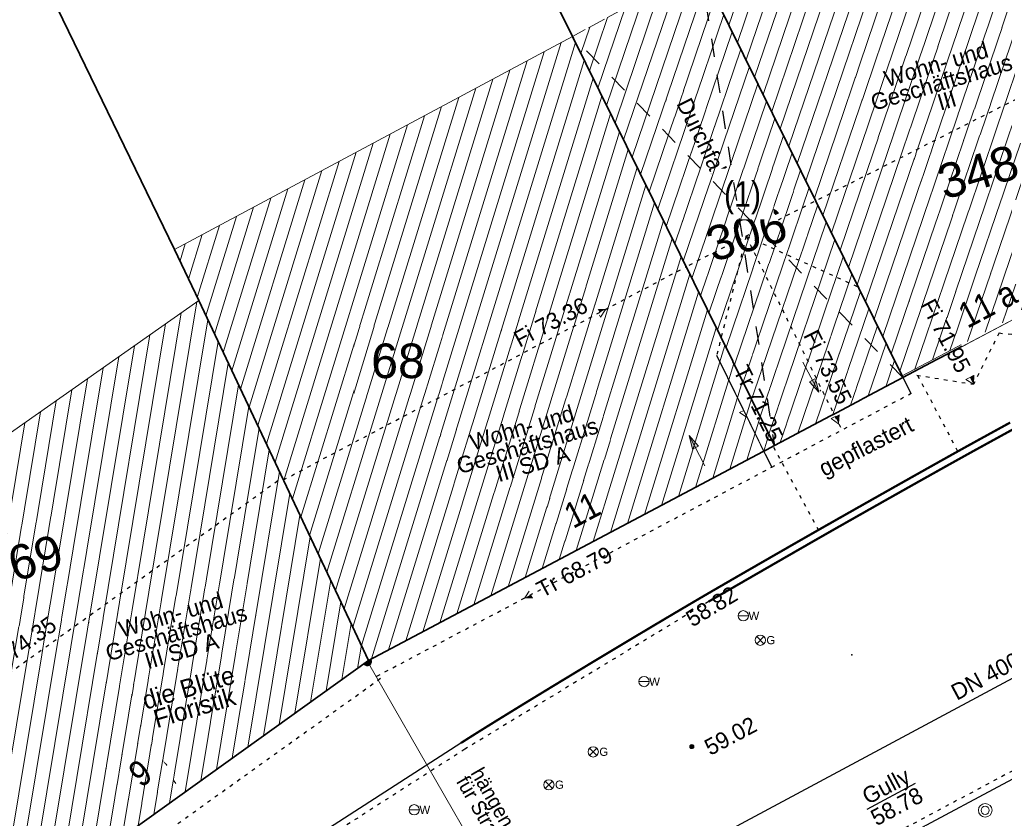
# Model space of a CAD drawing. Header units: metres. Extents: x 32365810 to 32367010, y 5620411 to 5622366.
# Tile 129 of 198: x 32366211 to 32366238, y 5622122 to 5622144. Entities that reach past the tile are written whole.
import ezdxf

# ---------------------------------------------------------------- set-up
doc = ezdxf.new("R2010")
doc.units = ezdxf.units.M
for name, pattern in [('1000.100', [0]), ('1000.104', [0.225, 0.075, -0.15]), ('1000.121', [1, 0.5, -0.5]), ('1000.195', [0]), ('1000.196', [0.225, 0.075, -0.15]), ('1000.300', [0]), ('1000.325', [0]), ('1600.1047', [0]), ('1600.2028', [0]), ('1600.2031', [0.75, 0.5, 0, 0, -0.25]), ('1600.2505', [0])]:
    doc.linetypes.add(name, pattern=pattern)
doc.layers.get('0').update_dxf_attribs({"color": 1, "linetype": 'CONTINUOUS'})
for name, color, linetype in [('Beschriftung Gebäude', 7, 'CONTINUOUS'), ('Beschriftung Kanalbestand (AMT 66)', 7, 'CONTINUOUS'), ('Beschriftung Topographie', 7, 'CONTINUOUS'), ('Ebene 32', 7, 'CONTINUOUS'), ('EFB-_ Dachhöhen Bestandsgebäude (NHN)', 7, 'CONTINUOUS'), ('Fahrbahnmarkierung', 7, 'CONTINUOUS'), ('Flurstücke_Grenzpunkte', 11, 'CONTINUOUS'), ('Gasleitung', 7, 'CONTINUOUS'), ('Gebäude', 31, 'CONTINUOUS'), ('Höhen_ gemessen (NHN)', 7, 'CONTINUOUS'), ('Höhentexte_ gemessen (NHN)', 7, 'CONTINUOUS'), ('Lagebezeichnungen', 12, 'CONTINUOUS'), ('Leitungen Kanalbestand (AMT 66)', 7, 'CONTINUOUS'), ('Stromversorgung', 7, 'CONTINUOUS'), ('Symbole Topographie', 7, 'CONTINUOUS'), ('Topgraphie_ weitere örtliche Aufnahme', 7, 'CONTINUOUS'), ('Topographie_ örtl. Aufnahme', 7, 'CONTINUOUS'), ('Wasserleitung', 7, 'CONTINUOUS'), ('weitere Entwässerungsleitungen', 7, 'CONTINUOUS')]:
    doc.layers.add(name, color=color, linetype=linetype)
doc.styles.add('Arial', font='Arial.ttf')
doc.styles.add('Beschriftung schwarz_ Stift 0.25', font='Century Gothic.ttf')
doc.styles.add('Beschriftung Topographie_ blau', font='Century Gothic.ttf')
doc.styles.add('Beschriftung Topographie_ schwarz', font='Century Gothic.ttf')
doc.styles.add('Dachhöhe NHN_ Bestand_ gemessen_ schwarz', font='Century Gothic.ttf')
doc.styles.add('Flurstücksnummer - K 10 700', font='Arial.ttf')
doc.styles.add('Hausnummern NRW', font='Arial.ttf', dxfattribs={"width": 0.85})
doc.styles.add('Höhe NHN_ gemessen_ blau', font='Century Gothic.ttf')
doc.styles.add('Kanal Mischwasser_ Beschriftung allgemein_ dünn_ lila', font='Century Gothic.ttf')
doc.styles.add('Kanal_ Höhe_ NHN (Deckel_Sohle)_ lila', font='Century Gothic.ttf')
doc.styles.add('Stromversorgung_ Beschriftung allgemein_ dünn_ schwarz', font='Century Gothic.ttf')

# ---------------------------------------------------------------- blocks, each defined once
blk = doc.blocks.new('S1000.360')
at = {"lineweight": -2}
blk.add_hatch(color=0, dxfattribs=at).paths.add_polyline_path([(0, 0.25), (0.05, 0.05), (-0.05, 0.05)], flags=0)
at = {"color": 0, "lineweight": -2}
for p, q in [((-0.05, 0.05), (0, 0.25)), ((0, 0.25), (0.05, 0.05)), ((0, 0.25), (0, -0.25)), ((0.05, 0.05), (-0.05, 0.05))]:
    blk.add_line(p, q, dxfattribs=at)
blk = doc.blocks.new('S1000.549', base_point=(-0.2, 0))
at = {"color": 0, "lineweight": -2}
blk.add_line((-0.45, 0), (0.05, 0), dxfattribs=at)
blk.add_circle((-0.2, 0), 0.25, dxfattribs=at)
at = {"color": 0, "lineweight": -2, "insert": (0.05246, -0.199999), "char_height": 0.4, "attachment_point": 7, "line_spacing_factor": 0.69, "style": 'Arial'}
blk.add_mtext('W', dxfattribs=at)
blk = doc.blocks.new('S1000.550', base_point=(-0.2, 0))
at = {"color": 0, "lineweight": -2}
for p, q in [((-0.376777, 0.176777), (-0.023224, -0.176777)), ((-0.376777, -0.176777), (-0.023224, 0.176777))]:
    blk.add_line(p, q, dxfattribs=at)
blk.add_circle((-0.2, 0), 0.25, dxfattribs=at)
at = {"color": 0, "lineweight": -2, "insert": (0.09684, -0.2), "char_height": 0.4, "attachment_point": 7, "line_spacing_factor": 0.69, "style": 'Arial'}
blk.add_mtext('G', dxfattribs=at)
blk = doc.blocks.new('S1000.474')
at = {"lineweight": -2}
blk.add_hatch(color=0, dxfattribs=at).paths.add_polyline_path([(-0.125, 0), (-0.120741, 0.032352), (-0.108253, 0.0625), (-0.088388, 0.088388), (-0.0625, 0.108253), (-0.032352, 0.120741), (0, 0.125), (0.032352, 0.120741), (0.0625, 0.108253), (0.088388, 0.088388), (0.108253, 0.0625), (0.120741, 0.032352), (0.125, 0), (0, 0)], flags=0)
at = {"color": 0, "lineweight": -2}
for p, q in [((-0.125, 0), (0, 0)), ((0, 0), (0.125, 0))]:
    blk.add_line(p, q, dxfattribs=at)
blk.add_arc((0, 0), 0.125, 0, 180, dxfattribs=at)
for p in [(-0.125, 0), (0, 0), (0.125, 0)]:
    blk.add_point(p, dxfattribs=at)
blk = doc.blocks.new('S1000.332')
at = {"lineweight": -2}
h = blk.add_hatch(color=0, dxfattribs=at)
h.paths.add_polyline_path([(-0.175, -0.05), (-0.075, -0.05), (-0.125, -0.25)], flags=0)
h.paths.add_polyline_path([(0.125, 0.25), (0.175, 0.05), (0.075, 0.05)], flags=0)
at = {"color": 0, "lineweight": -2}
for p, q in [((-0.125, -0.25), (-0.125, 0.25)), ((0.125, 0.25), (0.075, 0.05)), ((0.125, -0.25), (0.125, 0.25)), ((0.175, 0.05), (0.125, 0.25)), ((0.075, 0.05), (0.175, 0.05)), ((-0.175, -0.05), (-0.075, -0.05)), ((-0.125, -0.25), (-0.175, -0.05)), ((-0.075, -0.05), (-0.125, -0.25))]:
    blk.add_line(p, q, dxfattribs=at)
blk = doc.blocks.new('S1000.451')
at = {"color": 0, "lineweight": -2}
for radius in [0.5, 0.3]:
    blk.add_circle((0, 0), radius, dxfattribs=at)
blk = doc.blocks.new('S1000.15')
at = {"color": 0, "lineweight": -2}
for p, q in [((-0.5, 0.05), (-0.485, 0.1)), ((0.495, 0.05), (-0.5, 0.05)), ((-0.5, -0.05), (-0.5, 0)), ((-0.5, 0), (0.5, 0)), ((-0.485, 0.1), (0.49, 0.1)), ((-0.475, 0.15), (-0.455, 0.2)), ((0.475, 0.15), (-0.475, 0.15)), ((-0.455, 0.2), (0.455, 0.2)), ((-0.43, 0.25), (-0.4, 0.3)), ((0.43, 0.25), (-0.43, 0.25)), ((-0.4, 0.3), (0.395, 0.3)), ((-0.355, 0.35), (-0.295, 0.4)), ((0.36, 0.35), (-0.355, 0.35)), ((-0.295, 0.4), (0.3, 0.4)), ((0.22, 0.45), (-0.215, 0.45)), ((0.3, 0.4), (0.22, 0.45)), ((0.395, 0.3), (0.36, 0.35)), ((0.455, 0.2), (0.43, 0.25)), ((0.49, 0.1), (0.475, 0.15)), ((0.5, 0), (0.495, 0.05)), ((0.495, -0.05), (-0.5, -0.05)), ((-0.475, -0.15), (-0.49, -0.1)), ((-0.49, -0.1), (0.485, -0.1)), ((0.475, -0.15), (-0.475, -0.15)), ((-0.43, -0.25), (-0.455, -0.2)), ((-0.455, -0.2), (0.46, -0.2)), ((0.425, -0.25), (-0.43, -0.25)), ((-0.355, -0.35), (-0.4, -0.3)), ((-0.4, -0.3), (0.395, -0.3)), ((0.345, -0.35), (-0.355, -0.35)), ((-0.205, -0.45), (-0.29, -0.4)), ((-0.29, -0.4), (0.285, -0.4)), ((0.2, -0.45), (-0.205, -0.45)), ((0.285, -0.4), (0.345, -0.35)), ((0.395, -0.3), (0.425, -0.25)), ((0.46, -0.2), (0.475, -0.15)), ((0.485, -0.1), (0.495, -0.05))]:
    blk.add_line(p, q, dxfattribs=at)
blk.add_circle((0, 0), 0.5, dxfattribs=at)
blk = doc.blocks.new('S1000.114', base_point=(0, 0.366025))
at = {"lineweight": -2}
blk.add_hatch(color=0, dxfattribs=at).paths.add_polyline_path([(-0.5, -0.5), (0, 0.366026), (0, -0.5)], flags=0)
at = {"color": 0, "lineweight": -2}
for p, q in [((0, 0.366026), (-0.5, -0.5)), ((0.5, -0.5), (0, 0.366026)), ((-0.5, -0.5), (0, -0.5)), ((0, -0.5), (0.5, -0.5))]:
    blk.add_line(p, q, dxfattribs=at)
blk = doc.blocks.new('O753')
at = {"layer": 'Flurstücke_Grenzpunkte', "color": 7, "linetype": '1600.2028', "lineweight": 35}
for p, q in [((32366244.971, 5622169.022), (32366236.406, 5622165.127)), ((32366248.022, 5622161.498), (32366244.971, 5622169.022)), ((32366236.406, 5622165.127), (32366231.111, 5622162.719)), ((32366231.111, 5622162.719), (32366234.742, 5622155.639)), ((32366248.067, 5622161.387), (32366248.022, 5622161.498)), ((32366249.281, 5622158.395), (32366248.067, 5622161.387)), ((32366249.927, 5622156.8), (32366249.281, 5622158.395)), ((32366250.81, 5622154.894), (32366249.927, 5622156.8)), ((32366234.742, 5622155.639), (32366235.261, 5622154.627)), ((32366253.409, 5622149.283), (32366250.81, 5622154.894)), ((32366235.261, 5622154.627), (32366238.458, 5622148.392)), ((32366255.428, 5622144.925), (32366253.409, 5622149.283)), ((32366238.458, 5622148.392), (32366243.464, 5622138.63)), ((32366243.482, 5622138.595), (32366255.428, 5622144.925)), ((32366243.464, 5622138.63), (32366243.482, 5622138.595))]:
    blk.add_line(p, q, dxfattribs=at)
at = {"layer": 'Flurstücke_Grenzpunkte', "color": 7, "lineweight": 18, "insert": (32366249.564416, 5622145.586957), "char_height": 0.95, "attachment_point": 8, "line_spacing_factor": 0.69, "style": 'Flurstücksnummer - K 10 700', "bg_fill": 2}
blk.add_mtext('346', dxfattribs=at)
blk = doc.blocks.new('O885')
at = {"layer": 'Flurstücke_Grenzpunkte', "color": 7, "linetype": '1600.2028', "lineweight": 35}
for p, q in [((32366220.999, 5622163.616), (32366217.524, 5622162.013)), ((32366224.987, 5622155.536), (32366220.999, 5622163.616)), ((32366217.524, 5622162.013), (32366217.37, 5622161.941)), ((32366217.37, 5622161.941), (32366226.367, 5622143.711)), ((32366226.928, 5622151.604), (32366224.987, 5622155.536)), ((32366229.878, 5622145.624), (32366226.928, 5622151.604)), ((32366235.426, 5622134.383), (32366229.878, 5622145.624)), ((32366226.367, 5622143.711), (32366231.916, 5622132.467)), ((32366231.916, 5622132.467), (32366235.447, 5622134.338)), ((32366235.447, 5622134.338), (32366235.426, 5622134.383))]:
    blk.add_line(p, q, dxfattribs=at)
at = {"layer": 'Flurstücke_Grenzpunkte', "color": 7, "lineweight": 18, "insert": (32366231.287918, 5622137.810449), "char_height": 0.95, "attachment_point": 8, "rotation": 16.5124674, "line_spacing_factor": 0.69, "style": 'Flurstücksnummer - K 10 700', "bg_fill": 2}
blk.add_mtext('306', dxfattribs=at)
blk = doc.blocks.new('O1123')
at = {"layer": 'Flurstücke_Grenzpunkte', "color": 7, "linetype": '1600.2028', "lineweight": 35}
for p, q in [((32366217.37, 5622161.941), (32366226.367, 5622143.711)), ((32366211.116, 5622146.756), (32366215.434, 5622137.859)), ((32366226.367, 5622143.711), (32366231.916, 5622132.467)), ((32366215.434, 5622137.859), (32366216.095, 5622136.457)), ((32366216.095, 5622136.457), (32366220.764, 5622126.562)), ((32366220.764, 5622126.562), (32366231.916, 5622132.467))]:
    blk.add_line(p, q, dxfattribs=at)
at = {"layer": 'Flurstücke_Grenzpunkte', "color": 7, "lineweight": 18, "insert": (32366221.572498, 5622134.309298), "char_height": 0.95, "attachment_point": 8, "line_spacing_factor": 0.69, "style": 'Flurstücksnummer - K 10 700', "bg_fill": 2}
blk.add_mtext('68', dxfattribs=at)
blk = doc.blocks.new('O1267')
at = {"layer": 'Flurstücke_Grenzpunkte', "color": 7, "linetype": '1600.2028', "lineweight": 35}
for p, q in [((32366211.116, 5622146.756), (32366215.434, 5622137.859)), ((32366215.434, 5622137.859), (32366216.095, 5622136.457)), ((32366216.095, 5622136.457), (32366220.764, 5622126.562)), ((32366209.897, 5622118.777), (32366220.764, 5622126.562))]:
    blk.add_line(p, q, dxfattribs=at)
at = {"layer": 'Flurstücke_Grenzpunkte', "color": 7, "lineweight": 18, "insert": (32366211.743581, 5622128.918731), "char_height": 0.95, "attachment_point": 8, "rotation": 16.5124674, "line_spacing_factor": 0.69, "style": 'Flurstücksnummer - K 10 700', "bg_fill": 2}
blk.add_mtext('69', dxfattribs=at)
blk = doc.blocks.new('O1520')
at = {"layer": 'Flurstücke_Grenzpunkte', "color": 7, "linetype": '1600.2028', "lineweight": 35}
for p, q in [((32366234.742, 5622155.639), (32366226.928, 5622151.604)), ((32366234.742, 5622155.639), (32366235.261, 5622154.627)), ((32366235.261, 5622154.627), (32366238.458, 5622148.392)), ((32366229.878, 5622145.624), (32366226.928, 5622151.604)), ((32366238.458, 5622148.392), (32366243.464, 5622138.63)), ((32366235.426, 5622134.383), (32366229.878, 5622145.624)), ((32366235.447, 5622134.338), (32366243.482, 5622138.595)), ((32366243.464, 5622138.63), (32366243.482, 5622138.595)), ((32366235.447, 5622134.338), (32366235.426, 5622134.383))]:
    blk.add_line(p, q, dxfattribs=at)
at = {"layer": 'Flurstücke_Grenzpunkte', "color": 7, "lineweight": 18, "insert": (32366237.65233, 5622139.524164), "char_height": 0.95, "attachment_point": 8, "rotation": 16.5124674, "line_spacing_factor": 0.69, "style": 'Flurstücksnummer - K 10 700', "bg_fill": 2}
blk.add_mtext('348', dxfattribs=at)
blk = doc.blocks.new('O1587')
at = {"layer": 'Flurstücke_Grenzpunkte', "color": 7, "linetype": '1600.2028', "lineweight": 35}
for p, q in [((32366235.447, 5622134.338), (32366243.482, 5622138.595)), ((32366231.916, 5622132.467), (32366235.447, 5622134.338)), ((32366220.764, 5622126.562), (32366231.916, 5622132.467)), ((32366209.897, 5622118.777), (32366220.764, 5622126.562))]:
    blk.add_line(p, q, dxfattribs=at)
blk = doc.blocks.new('O2074')
at = {"layer": 'Gebäude', "color": 7, "linetype": '1600.2505', "lineweight": 18}
for p, q in [((32366216.095, 5622136.457), (32366208.638, 5622131.215)), ((32366220.764, 5622126.562), (32366216.095, 5622136.457)), ((32366209.897, 5622118.777), (32366220.764, 5622126.562))]:
    blk.add_line(p, q, dxfattribs=at)
at = {"layer": 'Lagebezeichnungen', "color": 7, "lineweight": 18, "insert": (32366214.696, 5622123.177), "char_height": 0.7, "attachment_point": 8, "rotation": 35.5510388, "line_spacing_factor": 0.69, "style": 'Hausnummern NRW', "bg_fill": 2}
blk.add_mtext('9', dxfattribs=at)
blk = doc.blocks.new('O2487')
at = {"layer": 'Gebäude', "color": 7, "linetype": '1600.2031', "lineweight": 18}
for p, q in [((32366229.878, 5622145.624), (32366226.367, 5622143.711)), ((32366235.426, 5622134.383), (32366229.878, 5622145.624)), ((32366226.367, 5622143.711), (32366231.916, 5622132.467)), ((32366231.916, 5622132.467), (32366235.447, 5622134.338)), ((32366235.447, 5622134.338), (32366235.426, 5622134.383))]:
    blk.add_line(p, q, dxfattribs=at)
at = {"layer": 'Ebene 32', "color": 7, "lineweight": 18, "insert": (32366231.04, 5622138.823), "char_height": 0.7, "attachment_point": 8, "line_spacing_factor": 0.69, "style": 'Hausnummern NRW', "bg_fill": 2}
blk.add_mtext('(1)', dxfattribs=at)
blk = doc.blocks.new('O2632')
at = {"layer": 'Gebäude', "color": 7, "linetype": '1600.2505', "lineweight": 18}
for p, q in [((32366234.742, 5622155.639), (32366226.928, 5622151.604)), ((32366235.261, 5622154.627), (32366234.742, 5622155.639)), ((32366238.458, 5622148.392), (32366235.261, 5622154.627)), ((32366226.928, 5622151.604), (32366229.878, 5622145.624)), ((32366238.458, 5622148.392), (32366243.464, 5622138.63)), ((32366229.878, 5622145.624), (32366235.426, 5622134.383)), ((32366235.426, 5622134.383), (32366243.464, 5622138.63))]:
    blk.add_line(p, q, dxfattribs=at)
at = {"layer": 'Lagebezeichnungen', "color": 7, "lineweight": 18, "insert": (32366237.939661, 5622136.045048), "char_height": 0.7, "attachment_point": 8, "rotation": 27.8466128, "line_spacing_factor": 0.69, "style": 'Hausnummern NRW', "bg_fill": 2}
blk.add_mtext('11 a', dxfattribs=at)
blk = doc.blocks.new('O3201')
at = {"layer": 'Gebäude', "color": 7, "linetype": '1600.2505', "lineweight": 18}
for p, q in [((32366226.367, 5622143.711), (32366215.434, 5622137.859)), ((32366231.916, 5622132.467), (32366226.367, 5622143.711)), ((32366215.434, 5622137.859), (32366216.095, 5622136.457)), ((32366220.764, 5622126.562), (32366216.095, 5622136.457)), ((32366220.764, 5622126.562), (32366231.916, 5622132.467))]:
    blk.add_line(p, q, dxfattribs=at)
at = {"layer": 'Lagebezeichnungen', "color": 7, "lineweight": 18, "insert": (32366226.795, 5622130.39), "char_height": 0.7, "attachment_point": 8, "rotation": 27.8734, "line_spacing_factor": 0.69, "style": 'Hausnummern NRW', "bg_fill": 2}
blk.add_mtext('11', dxfattribs=at)
blk = doc.blocks.new('*X1051')
at = {"color": 253, "linetype": '1600.1047', "lineweight": 18, "true_color": 0xb2b2b2}
for p, q in [((32366213.564346, 5622121.404246), (32366216.045884, 5622136.422473)), ((32366213.133228, 5622121.095399), (32366215.615848, 5622136.120174)), ((32366212.702111, 5622120.786551), (32366215.185813, 5622135.817875)), ((32366213.995463, 5622121.713094), (32366216.344354, 5622135.928544)), ((32366212.270994, 5622120.477703), (32366214.755778, 5622135.515576)), ((32366214.42658, 5622122.021942), (32366216.62586, 5622135.331949)), ((32366211.839877, 5622120.168856), (32366214.325743, 5622135.213277)), ((32366211.408759, 5622119.860008), (32366213.895708, 5622134.910977)), ((32366214.857697, 5622122.330789), (32366216.907367, 5622134.735353)), ((32366210.977642, 5622119.55116), (32366213.465673, 5622134.608678)), ((32366210.546525, 5622119.242313), (32366213.035637, 5622134.306379)), ((32366210.115408, 5622118.933465), (32366212.605602, 5622134.00408)), ((32366215.288815, 5622122.639637), (32366217.188873, 5622134.138758)), ((32366209.746059, 5622118.998439), (32366212.175567, 5622133.701781)), ((32366209.440133, 5622119.447249), (32366211.745532, 5622133.399482)), ((32366215.719932, 5622122.948485), (32366217.470379, 5622133.542162)), ((32366209.134208, 5622119.89606), (32366211.315497, 5622133.097183)), ((32366216.151049, 5622123.257332), (32366217.751885, 5622132.945567)), ((32366216.582166, 5622123.56618), (32366218.033392, 5622132.348971)), ((32366217.013284, 5622123.875028), (32366218.314898, 5622131.752376)), ((32366217.444401, 5622124.183875), (32366218.596404, 5622131.15578)), ((32366217.875518, 5622124.492723), (32366218.87791, 5622130.559185)), ((32366218.306635, 5622124.801571), (32366219.159417, 5622129.962589)), ((32366218.737753, 5622125.110419), (32366219.440923, 5622129.365994)), ((32366219.16887, 5622125.419266), (32366219.722429, 5622128.769398)), ((32366219.599987, 5622125.728114), (32366220.003935, 5622128.172803)), ((32366220.031104, 5622126.036962), (32366220.285442, 5622127.576207)), ((32366220.462222, 5622126.345809), (32366220.566948, 5622126.979612))]:
    blk.add_line(p, q, dxfattribs=at)
blk = doc.blocks.new('*X1181')
at = {"color": 253, "linetype": '1600.1047', "lineweight": 18, "true_color": 0xb2b2b2}
for p, q in [((32366228.004951, 5622140.392001), (32366229.756886, 5622145.55801)), ((32366227.770253, 5622140.867572), (32366229.271158, 5622145.293357)), ((32366227.535555, 5622141.343144), (32366228.785429, 5622145.028703)), ((32366228.239649, 5622139.91643), (32366230.054183, 5622145.267028)), ((32366227.300857, 5622141.818715), (32366228.299701, 5622144.76405)), ((32366228.474347, 5622139.440859), (32366230.28889, 5622144.791482)), ((32366227.066159, 5622142.294286), (32366227.813972, 5622144.499396)), ((32366226.831461, 5622142.769857), (32366227.328244, 5622144.234743)), ((32366228.709045, 5622138.965288), (32366230.523596, 5622144.315935)), ((32366226.596763, 5622143.245428), (32366226.842516, 5622143.970089)), ((32366228.943743, 5622138.489717), (32366230.758302, 5622143.840388)), ((32366229.178441, 5622138.014146), (32366230.993008, 5622143.364842)), ((32366229.413139, 5622137.538575), (32366231.227715, 5622142.889295)), ((32366229.647837, 5622137.063003), (32366231.462421, 5622142.413748)), ((32366229.882535, 5622136.587432), (32366231.697127, 5622141.938201)), ((32366230.117233, 5622136.111861), (32366231.931834, 5622141.462655)), ((32366230.351931, 5622135.63629), (32366232.16654, 5622140.987108)), ((32366230.586629, 5622135.160719), (32366232.401246, 5622140.511561)), ((32366230.821327, 5622134.685148), (32366232.635952, 5622140.036015)), ((32366231.056025, 5622134.209577), (32366232.870659, 5622139.560468)), ((32366231.290723, 5622133.734006), (32366233.105365, 5622139.084921)), ((32366231.525421, 5622133.258435), (32366233.340071, 5622138.609375)), ((32366231.760119, 5622132.782863), (32366233.574777, 5622138.133828)), ((32366232.078108, 5622132.552898), (32366233.809484, 5622137.658281)), ((32366232.560829, 5622132.808681), (32366234.04419, 5622137.182734)), ((32366233.043549, 5622133.064464), (32366234.278896, 5622136.707188)), ((32366233.526269, 5622133.320246), (32366234.513602, 5622136.231641)), ((32366234.008989, 5622133.576029), (32366234.748309, 5622135.756094)), ((32366234.491709, 5622133.831812), (32366234.983015, 5622135.280548)), ((32366234.974429, 5622134.087595), (32366235.217721, 5622134.805001))]:
    blk.add_line(p, q, dxfattribs=at)
blk = doc.blocks.new('*X1223')
at = {"color": 253, "linetype": '1600.1047', "lineweight": 18, "true_color": 0xb2b2b2}
for p, q in [((32366230.667671, 5622144.02402), (32366234.577354, 5622155.55398)), ((32366230.432956, 5622144.499583), (32366234.097329, 5622155.306104)), ((32366230.902385, 5622143.548457), (32366234.898608, 5622155.33363)), ((32366230.198242, 5622144.975146), (32366233.617305, 5622155.058229)), ((32366229.963528, 5622145.450709), (32366233.13728, 5622154.810354)), ((32366231.137099, 5622143.072894), (32366235.136974, 5622154.868838)), ((32366229.728843, 5622145.926359), (32366232.657256, 5622154.562478)), ((32366229.494175, 5622146.402059), (32366232.177232, 5622154.314603)), ((32366231.371814, 5622142.597331), (32366235.375333, 5622154.404021)), ((32366229.259507, 5622146.877759), (32366231.697207, 5622154.066727)), ((32366231.606528, 5622142.121768), (32366235.613682, 5622153.939177)), ((32366229.024839, 5622147.353458), (32366231.217183, 5622153.818852)), ((32366228.790171, 5622147.829158), (32366230.737159, 5622153.570977)), ((32366231.841242, 5622141.646205), (32366235.852031, 5622153.474333)), ((32366228.555503, 5622148.304858), (32366230.257134, 5622153.323101)), ((32366228.320835, 5622148.780558), (32366229.77711, 5622153.075226)), ((32366232.075957, 5622141.170642), (32366236.09038, 5622153.009489)), ((32366227.851499, 5622149.731958), (32366228.817061, 5622152.579475)), ((32366228.086167, 5622149.256258), (32366229.297085, 5622152.82735)), ((32366227.616831, 5622150.207657), (32366228.337037, 5622152.3316)), ((32366232.310671, 5622140.695079), (32366236.328729, 5622152.544645)), ((32366227.382163, 5622150.683357), (32366227.857012, 5622152.083724)), ((32366232.545385, 5622140.219516), (32366236.567078, 5622152.079801)), ((32366227.147495, 5622151.159057), (32366227.376988, 5622151.835849)), ((32366232.7801, 5622139.743952), (32366236.805427, 5622151.614957)), ((32366233.014814, 5622139.268389), (32366237.043776, 5622151.150113)), ((32366233.249528, 5622138.792826), (32366237.282125, 5622150.685269)), ((32366233.484243, 5622138.317263), (32366237.520474, 5622150.220425)), ((32366233.718957, 5622137.8417), (32366237.758823, 5622149.755581)), ((32366233.953671, 5622137.366137), (32366237.997172, 5622149.290737)), ((32366234.188386, 5622136.890574), (32366238.235521, 5622148.825893)), ((32366234.4231, 5622136.415011), (32366238.473871, 5622148.361051)), ((32366234.657814, 5622135.939448), (32366238.71223, 5622147.896236)), ((32366234.892529, 5622135.463885), (32366238.950589, 5622147.431422)), ((32366235.127243, 5622134.988322), (32366239.188948, 5622146.966607)), ((32366235.361957, 5622134.512759), (32366239.427307, 5622146.501793)), ((32366235.776776, 5622134.568338), (32366239.665666, 5622146.036978)), ((32366236.259177, 5622134.823222), (32366239.904025, 5622145.572164)), ((32366236.741578, 5622135.078106), (32366240.142384, 5622145.10735)), ((32366237.223979, 5622135.33299), (32366240.380743, 5622144.642535)), ((32366237.70638, 5622135.587873), (32366240.619102, 5622144.177721)), ((32366238.18878, 5622135.842757), (32366240.857462, 5622143.712906)), ((32366238.671181, 5622136.097641), (32366241.095821, 5622143.248092)), ((32366239.153582, 5622136.352525), (32366241.33418, 5622142.783277)), ((32366239.635983, 5622136.607409), (32366241.572539, 5622142.318463)), ((32366240.118384, 5622136.862293), (32366241.810898, 5622141.853648)), ((32366240.600785, 5622137.117177), (32366242.049257, 5622141.388834)), ((32366241.083186, 5622137.37206), (32366242.287616, 5622140.924019)), ((32366241.565586, 5622137.626944), (32366242.525975, 5622140.459205)), ((32366242.047987, 5622137.881828), (32366242.764334, 5622139.99439)), ((32366242.530388, 5622138.136712), (32366243.002693, 5622139.529576)), ((32366243.012789, 5622138.391596), (32366243.241052, 5622139.064762))]:
    blk.add_line(p, q, dxfattribs=at)
blk = doc.blocks.new('*X1390')
at = {"color": 253, "linetype": '1600.1047', "lineweight": 18, "true_color": 0xb2b2b2}
for p, q in [((32366220.846479, 5622126.605673), (32366226.057321, 5622143.545241)), ((32366221.31516, 5622126.85384), (32366226.449332, 5622143.544169)), ((32366220.568291, 5622126.976766), (32366225.587646, 5622143.293843)), ((32366220.330785, 5622127.480111), (32366225.117971, 5622143.042444)), ((32366221.783841, 5622127.102007), (32366226.691023, 5622143.054428)), ((32366220.093279, 5622127.983456), (32366224.648296, 5622142.791046)), ((32366222.252522, 5622127.350175), (32366226.932714, 5622142.564688)), ((32366219.855774, 5622128.486801), (32366224.178621, 5622142.539648)), ((32366219.380763, 5622129.493492), (32366223.239271, 5622142.036851)), ((32366219.618268, 5622128.990147), (32366223.708946, 5622142.288249)), ((32366222.721203, 5622127.598342), (32366227.174404, 5622142.074948)), ((32366219.143257, 5622129.996837), (32366222.769596, 5622141.785453)), ((32366218.905751, 5622130.500182), (32366222.299921, 5622141.534054)), ((32366223.189884, 5622127.846509), (32366227.416095, 5622141.585207)), ((32366218.668246, 5622131.003527), (32366221.830246, 5622141.282656)), ((32366218.43074, 5622131.506872), (32366221.360571, 5622141.031258)), ((32366223.658565, 5622128.094676), (32366227.657786, 5622141.095467)), ((32366218.193234, 5622132.010217), (32366220.890896, 5622140.779859)), ((32366217.955729, 5622132.513562), (32366220.421221, 5622140.528461)), ((32366224.127246, 5622128.342844), (32366227.899476, 5622140.605727)), ((32366217.718223, 5622133.016907), (32366219.951546, 5622140.277063)), ((32366217.480718, 5622133.520252), (32366219.481871, 5622140.025664)), ((32366224.595927, 5622128.591011), (32366228.141167, 5622140.115986)), ((32366217.243212, 5622134.023597), (32366219.012196, 5622139.774266)), ((32366225.064608, 5622128.839178), (32366228.382857, 5622139.626246)), ((32366217.005706, 5622134.526942), (32366218.542521, 5622139.522868)), ((32366216.768201, 5622135.030287), (32366218.072846, 5622139.271469)), ((32366225.533289, 5622129.087346), (32366228.624548, 5622139.136505)), ((32366216.530695, 5622135.533633), (32366217.603171, 5622139.020071)), ((32366216.055696, 5622136.540364), (32366216.663821, 5622138.517274)), ((32366216.293189, 5622136.036978), (32366217.133496, 5622138.768673)), ((32366226.001971, 5622129.335513), (32366228.866239, 5622138.646765)), ((32366215.818267, 5622137.043958), (32366216.194146, 5622138.265876)), ((32366215.580838, 5622137.547552), (32366215.724471, 5622138.014478)), ((32366226.470652, 5622129.58368), (32366229.107929, 5622138.157025)), ((32366226.939333, 5622129.831848), (32366229.34962, 5622137.667284)), ((32366227.408014, 5622130.080015), (32366229.591311, 5622137.177544)), ((32366227.876695, 5622130.328182), (32366229.833001, 5622136.687804)), ((32366228.345376, 5622130.576349), (32366230.074692, 5622136.198063)), ((32366228.814057, 5622130.824517), (32366230.316382, 5622135.708323)), ((32366229.282738, 5622131.072684), (32366230.558073, 5622135.218582)), ((32366229.751419, 5622131.320851), (32366230.799764, 5622134.728842)), ((32366230.2201, 5622131.569019), (32366231.041454, 5622134.239102)), ((32366230.688781, 5622131.817186), (32366231.283145, 5622133.749361)), ((32366231.157462, 5622132.065353), (32366231.524835, 5622133.259621)), ((32366231.626144, 5622132.313521), (32366231.766526, 5622132.769881))]:
    blk.add_line(p, q, dxfattribs=at)

msp = doc.modelspace()

# ---------------------------------------------------------------- linework, layer by layer
at = {"layer": 'EFB-_ Dachhöhen Bestandsgebäude (NHN)', "color": 7, "true_color": 0xffffff}
msp.add_point((32366233.179, 5622133.982, 73.391), dxfattribs=at)
at = {"layer": 'Fahrbahnmarkierung', "color": 7, "true_color": 0xffffff}
for p in [(32366234.04159, 5622126.718534, 58.986), (32366234.04159, 5622126.718534, 58.986), (32366234.397142, 5622123.200137, 58.937), (32366234.397142, 5622123.200137, 58.937)]:
    msp.add_point(p, dxfattribs=at)

# ---------------------------------------------------------------- block references
at = {"layer": 'EFB-_ Dachhöhen Bestandsgebäude (NHN)', "color": 7, "lineweight": 18, "xscale": 0.25, "yscale": 0.25, "zscale": 0.25}
for p, rotation in [((32366227.271, 5622136.21, 73.356), 297.901299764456), ((32366237.386, 5622134.154, 71.948), 207.915046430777), ((32366231.169, 5622133.242, 71.248), 206.266716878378), ((32366225.061, 5622128.285, 68.787), 117.9012947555)]:
    msp.add_blockref('S1000.114', p, dxfattribs=dict(at, rotation=rotation))
at = {"layer": 'EFB-_ Dachhöhen Bestandsgebäude (NHN)', "color": 7, "lineweight": 9, "xscale": 0.25, "yscale": 0.25, "zscale": 0.25, "rotation": 206.266716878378}
msp.add_blockref('S1000.114', (32366233.681, 5622133.071, 73.554), dxfattribs=at)
at = {"layer": 'Gasleitung', "color": 7, "lineweight": 18, "xscale": 0.5625, "yscale": 0.5625, "zscale": 0.5625}
for p in [(32366231.528347, 5622127.117658, 58.94), (32366226.937372, 5622124.050069, 59.005), (32366225.720024, 5622123.145916, 59.021)]:
    msp.add_blockref('S1000.550', p, dxfattribs=at)
at = {"layer": 'Höhen_ gemessen (NHN)', "color": 7, "lineweight": 18, "xscale": 0.1125, "yscale": 0.1125, "zscale": 0.1125}
for p in [(32366230.007612, 5622128.354012, 58.82), (32366229.646796, 5622124.195298, 59.025)]:
    msp.add_blockref('S1000.15', p, dxfattribs=at)
at = {"layer": 'Stromversorgung', "color": 7, "lineweight": 18, "xscale": 0.9375, "yscale": 0.9375, "zscale": 0.9375, "rotation": 215.617409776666}
msp.add_blockref('S1000.474', (32366220.729445, 5622126.531164, 68.424), dxfattribs=at)
at = {"layer": 'Symbole Topographie', "color": 7, "lineweight": 18, "xscale": 1.875, "yscale": 1.875, "zscale": 1.875}
for name, p, rotation in [('S1000.332', (32366233.125125, 5622134.459399), 27.876573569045), ('S1000.360', (32366229.788365, 5622132.327129), 27.849000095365), ('S1000.360', (32366215.197419, 5622123.560259), 35.5800297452)]:
    msp.add_blockref(name, p, dxfattribs=dict(at, rotation=rotation))
at = {"layer": 'Symbole Topographie', "color": 7, "lineweight": 18, "xscale": 0.375, "yscale": 0.375, "zscale": 0.375}
msp.add_blockref('S1000.451', (32366237.709381, 5622122.444419, 58.93), dxfattribs=at)
at = {"layer": 'Wasserleitung', "color": 7, "lineweight": 18, "xscale": 0.5625, "yscale": 0.5625, "zscale": 0.5625}
for p in [(32366231.061422, 5622127.791969, 58.864), (32366228.332474, 5622125.981593, 58.936), (32366222.019098, 5622122.459582, 58.974)]:
    msp.add_blockref('S1000.549', p, dxfattribs=at)

# ---------------------------------------------------------------- texts
at = {"layer": 'Beschriftung Gebäude', "color": 7, "lineweight": 25, "insert": (32366215.896066, 5622125.538736), "char_height": 0.5, "attachment_point": 5, "rotation": 16.5123412, "line_spacing_factor": 0.69, "style": 'Beschriftung schwarz_ Stift 0.25', "bg_fill": 2}
msp.add_mtext('die Blüte\\PFloristik', dxfattribs=at)
at = {"layer": 'Beschriftung Kanalbestand (AMT 66)', "color": 200, "lineweight": 25, "true_color": 0xd600ff, "insert": (32366238.077812, 5622126.319381), "char_height": 0.45, "attachment_point": 5, "rotation": 28.2040483, "line_spacing_factor": 0.69, "style": 'Kanal Mischwasser_ Beschriftung allgemein_ dünn_ lila', "bg_fill": 2}
msp.add_mtext('DN 400 B*', dxfattribs=at)
at = {"layer": 'Beschriftung Topographie', "color": 7, "lineweight": 25, "insert": (32366230.034595, 5622140.711165), "char_height": 0.45, "attachment_point": 5, "rotation": 296.2666904, "line_spacing_factor": 0.69, "style": 'Beschriftung Topographie_ schwarz', "bg_fill": 2}
msp.add_mtext('Durchfahrt', dxfattribs=at)
at = {"layer": 'EFB-_ Dachhöhen Bestandsgebäude (NHN)', "color": 7, "lineweight": 25, "char_height": 0.45, "line_spacing_factor": 0.69, "style": 'Dachhöhe NHN_ Bestand_ gemessen_ schwarz', "bg_fill": 2}
for s, insert, attachment_point, rotation in [('Wohn- und\\PGeschäftshaus\\PIII', (32366236.506773, 5622142.454096), 5, 16.5124674), ('Fi 73.36', (32366226.835479, 5622136.166844, 73.356), 9, 27.9013071), ('Wohn- und\\PGeschäftshaus\\PIII SD A', (32366225.12588, 5622132.46354), 5, 16.5124674), ('Fi 74.35', (32366210.468422, 5622126.168218, 74.35), 7, 35.6174839)]:
    msp.add_mtext(s, dxfattribs=dict(at, insert=insert, attachment_point=attachment_point, rotation=rotation))
at = {"layer": 'Höhentexte_ gemessen (NHN)', "color": 142, "lineweight": 25, "true_color": 0x0087cd, "insert": (32366230.819221, 5622124.285709), "char_height": 0.45, "attachment_point": 8, "rotation": 28.0498147, "line_spacing_factor": 0.69, "style": 'Höhe NHN_ gemessen_ blau', "bg_fill": 2}
msp.add_mtext('59.02', dxfattribs=at)

# ---------------------------------------------------------------- next in the draw order: block references
at = {"layer": 'Flurstücke_Grenzpunkte', "color": 7, "true_color": 0xffffff}
msp.add_blockref('O753', (0, 0), dxfattribs=at)

# ---------------------------------------------------------------- next in the draw order: texts
at = {"layer": 'Beschriftung Topographie', "color": 142, "lineweight": 25, "true_color": 0x0087cd, "insert": (32366234.463131, 5622132.389393), "char_height": 0.45, "attachment_point": 5, "rotation": 27.2449084, "line_spacing_factor": 0.69, "style": 'Beschriftung Topographie_ blau', "bg_fill": 2}
msp.add_mtext('gepflastert', dxfattribs=at)
at = {"layer": 'EFB-_ Dachhöhen Bestandsgebäude (NHN)', "color": 7, "lineweight": 25, "char_height": 0.45, "line_spacing_factor": 0.69, "style": 'Dachhöhe NHN_ Bestand_ gemessen_ schwarz', "bg_fill": 2}
for s, insert, attachment_point, rotation in [('Fi 71.95', (32366237.132586, 5622134.525736, 71.948), 6, 297.9150447), ('Fi 73.55', (32366233.655582, 5622133.549875, 73.554), 9, 296.2666904), ('Tr 71.25', (32366231.267566, 5622133.525899, 71.248), 8, 296.2666904), ('Tr 68.79', (32366225.432196, 5622128.473419, 68.787), 4, 27.9013071), ('Wohn- und\\PGeschäftshaus\\PIII SD A', (32366215.478275, 5622127.319806), 5, 16.5124674)]:
    msp.add_mtext(s, dxfattribs=dict(at, insert=insert, attachment_point=attachment_point, rotation=rotation))
at = {"layer": 'Höhentexte_ gemessen (NHN)', "color": 142, "lineweight": 25, "true_color": 0x0087cd, "insert": (32366230.07221, 5622128.241833), "char_height": 0.45, "attachment_point": 2, "rotation": 31.1906232, "line_spacing_factor": 0.69, "style": 'Höhe NHN_ gemessen_ blau', "bg_fill": 2}
msp.add_mtext('58.82', dxfattribs=at)
at = {"layer": 'Stromversorgung', "color": 7, "lineweight": 25, "insert": (32366223.0515, 5622123.18128), "char_height": 0.4, "attachment_point": 7, "rotation": 299.9177442, "line_spacing_factor": 0.69, "style": 'Stromversorgung_ Beschriftung allgemein_ dünn_ schwarz', "bg_fill": 2}
msp.add_mtext('hängende Stromleitung\\Pfür Straßenbeleuchtung', dxfattribs=at)
at = {"layer": 'weitere Entwässerungsleitungen', "color": 200, "lineweight": 25, "true_color": 0xd600ff, "insert": (32366235.130726, 5622122.832449, 58.777), "char_height": 0.45, "attachment_point": 5, "rotation": 28.0497641, "line_spacing_factor": 0.69, "style": 'Kanal_ Höhe_ NHN (Deckel_Sohle)_ lila', "bg_fill": 2}
msp.add_mtext('\\SGully/58.78;', dxfattribs=at)

# ---------------------------------------------------------------- next in the draw order: block references
at = {"layer": 'Flurstücke_Grenzpunkte', "color": 7, "true_color": 0xffffff}
msp.add_blockref('O885', (0, 0), dxfattribs=at)

# ---------------------------------------------------------------- next in the draw order: block references
msp.add_blockref('O1123', (0, 0), dxfattribs=at)

# ---------------------------------------------------------------- next in the draw order: block references
for name in ['O1267', 'O1520']:
    msp.add_blockref(name, (0, 0), dxfattribs=at)

# ---------------------------------------------------------------- next in the draw order: block references
msp.add_blockref('O1587', (0, 0), dxfattribs=at)

# ---------------------------------------------------------------- next in the draw order: linework, layer by layer
at = {"layer": 'Topgraphie_ weitere örtliche Aufnahme', "color": 142, "linetype": '1000.104', "lineweight": 25, "true_color": 0x0087cd}
msp.add_line((32366241.115493, 5622124.943291), (32366231.899468, 5622120.03277), dxfattribs=at)
at = {"layer": 'Topographie_ örtl. Aufnahme', "color": 142, "linetype": '1000.100', "lineweight": 25, "true_color": 0x0087cd}
msp.add_line((32366241.209524, 5622124.766815, 58.843), (32366231.994223, 5622119.85668, 58.838), dxfattribs=at)

# ---------------------------------------------------------------- next in the draw order: block references
at = {"layer": 'Gebäude', "color": 7, "true_color": 0xffffff}
for name in ['O2074', 'O2487']:
    msp.add_blockref(name, (0, 0), dxfattribs=at)

# ---------------------------------------------------------------- next in the draw order: linework, layer by layer
at = {"layer": 'EFB-_ Dachhöhen Bestandsgebäude (NHN)', "color": 7, "linetype": '1000.196', "lineweight": 25}
msp.add_line((32366210.24073, 5622118.297199), (32366221.107728, 5622126.082197), dxfattribs=at)
at = {"layer": 'Topgraphie_ weitere örtliche Aufnahme', "color": 142, "linetype": '1000.104', "lineweight": 25, "true_color": 0x0087cd}
msp.add_line((32366223.408069, 5622124.124917), (32366217.515033, 5622120.338397), dxfattribs=at)
at = {"layer": 'Topographie_ örtl. Aufnahme', "color": 142, "linetype": '1000.100', "lineweight": 25, "true_color": 0x0087cd}
msp.add_line((32366217.405258, 5622120.505547, 58.98), (32366223.302224, 5622124.294592, 58.914), dxfattribs=at)

# ---------------------------------------------------------------- next in the draw order: block references
at = {"layer": 'Gebäude', "color": 7, "true_color": 0xffffff}
msp.add_blockref('O2632', (0, 0), dxfattribs=at)

# ---------------------------------------------------------------- next in the draw order: linework, layer by layer
at = {"layer": 'EFB-_ Dachhöhen Bestandsgebäude (NHN)', "color": 7, "linetype": '1000.195', "lineweight": 25}
msp.add_line((32366234.217714, 5622136.831138), (32366235.662748, 5622133.900437), dxfattribs=at)
at = {"layer": 'EFB-_ Dachhöhen Bestandsgebäude (NHN)', "color": 7, "linetype": '1000.196', "lineweight": 25}
for p, q in [((32366238.08901, 5622135.563948), (32366237.386, 5622134.154, 71.948)), ((32366238.08901, 5622135.563948), (32366239.783, 5622135.383, 71.929)), ((32366235.830019, 5622134.405708), (32366237.386, 5622134.154, 71.948))]:
    msp.add_line(p, q, dxfattribs=at)
at = {"layer": 'Topographie_ örtl. Aufnahme', "color": 142, "linetype": '1000.104', "lineweight": 25, "true_color": 0x0087cd}
msp.add_line((32366236.958961, 5622132.310401, 58.8), (32366235.778999, 5622134.540919), dxfattribs=at)

# ---------------------------------------------------------------- next in the draw order: block references
at = {"layer": 'Gebäude', "color": 7, "true_color": 0xffffff}
msp.add_blockref('O3201', (0, 0), dxfattribs=at)

# ---------------------------------------------------------------- next in the draw order: linework, layer by layer
at = {"layer": 'EFB-_ Dachhöhen Bestandsgebäude (NHN)', "color": 7, "linetype": '1000.196', "lineweight": 25}
for p, q in [((32366241.021, 5622143.238, 73.326), (32366229.489165, 5622137.384522)), ((32366231.138967, 5622138.221949), (32366230.329892, 5622134.942294)), ((32366231.138967, 5622138.221949), (32366234.217714, 5622136.831138)), ((32366231.138967, 5622138.221949), (32366233.767481, 5622132.895762)), ((32366218.421678, 5622131.524271), (32366229.489165, 5622137.384522)), ((32366231.843073, 5622131.876118), (32366235.675519, 5622133.906733)), ((32366220.992392, 5622126.130666), (32366231.843073, 5622131.876118)), ((32366205.794103, 5622122.568096), (32366218.390547, 5622131.592051))]:
    msp.add_line(p, q, dxfattribs=at)
at = {"layer": 'EFB-_ Dachhöhen Bestandsgebäude (NHN)', "color": 7, "linetype": '1000.195', "lineweight": 25}
msp.add_line((32366231.843073, 5622131.876118), (32366230.329892, 5622134.942294), dxfattribs=at)
at = {"layer": 'Leitungen Kanalbestand (AMT 66)', "color": 200, "linetype": '1000.300', "lineweight": 25, "true_color": 0xd600ff}
msp.add_line((32366218.609438, 5622115.43687, 59.096), (32366260.7046, 5622138.0119, 58.78), dxfattribs=at)
at = {"layer": 'Stromversorgung', "color": 7, "linetype": '1000.325', "lineweight": 18}
msp.add_line((32366227.918171, 5622114.038566, 68.38), (32366220.729445, 5622126.531164, 68.424), dxfattribs=at)
at = {"layer": 'Topgraphie_ weitere örtliche Aufnahme', "color": 142, "linetype": '1000.104', "lineweight": 25, "true_color": 0x0087cd}
msp.add_line((32366230.111171, 5622128.182953), (32366223.408069, 5622124.124917), dxfattribs=at)
at = {"layer": 'Topgraphie_ weitere örtliche Aufnahme', "color": 142, "linetype": '1000.104', "lineweight": 25, "true_color": 0x0087cd, "const_width": 0.0625}
msp.add_lwpolyline([(32366230.107357, 5622128.180758), (32366230.418856, 5622128.360092), (32366230.995175, 5622128.69269), (32366231.594833, 5622129.038323), (32366231.894663, 5622129.21114), (32366232.200327, 5622129.387215), (32366232.481641, 5622129.549021), (32366232.762955, 5622129.710828), (32366233.019919, 5622129.858364), (32366233.222349, 5622129.974103), (32366233.470188, 5622130.115805), (32366233.774099, 5622130.28864), (32366234.105454, 5622130.47646), (32366234.436809, 5622130.664281), (32366234.795608, 5622130.867086), (32366235.153222, 5622131.068727), (32366235.510836, 5622131.270369), (32366235.867265, 5622131.470846), (32366236.193882, 5622131.654012), (32366236.520498, 5622131.837177), (32366236.817302, 5622132.00303), (32366237.055663, 5622132.135422), (32366237.297303, 5622132.269634), (32366237.570328, 5622132.42025), (32366237.866966, 5622132.583126), (32366238.163604, 5622132.746002), (32366238.483855, 5622132.921137)], dxfattribs=at)
at = {"layer": 'Topographie_ örtl. Aufnahme', "color": 7, "linetype": '1000.121', "lineweight": 25}
for p, q in [((32366229.878, 5622145.624), (32366231.916, 5622132.467)), ((32366235.447, 5622134.338), (32366226.367, 5622143.711))]:
    msp.add_line(p, q, dxfattribs=at)
at = {"layer": 'Topographie_ örtl. Aufnahme', "color": 142, "linetype": '1000.104', "lineweight": 25, "true_color": 0x0087cd}
msp.add_line((32366231.888816, 5622132.427035), (32366233.123381, 5622130.147805), dxfattribs=at)
at = {"layer": 'Topographie_ örtl. Aufnahme', "color": 142, "linetype": '1000.100', "lineweight": 25, "true_color": 0x0087cd, "const_width": 0.0625}
msp.add_lwpolyline([(32366223.302224, 5622124.294592), (32366223.384655, 5622124.347557), (32366223.476219, 5622124.405816), (32366223.575875, 5622124.468745), (32366223.675531, 5622124.531674), (32366223.783278, 5622124.599274), (32366223.898077, 5622124.670923), (32366224.012875, 5622124.742572), (32366224.134723, 5622124.81827), (32366224.26258, 5622124.897395), (32366224.390438, 5622124.97652), (32366224.524304, 5622125.059072), (32366224.663138, 5622125.144428), (32366224.940806, 5622125.315141), (32366225.238345, 5622125.497073), (32366225.547422, 5622125.685247), (32366225.856499, 5622125.873422), (32366226.177116, 5622126.067839), (32366226.50094, 5622126.263523), (32366226.824765, 5622126.459206), (32366227.151797, 5622126.656156), (32366227.473706, 5622126.849396), (32366227.795615, 5622127.042635), (32366228.1124, 5622127.232165), (32366228.415731, 5622127.413007), (32366228.719062, 5622127.59385), (32366229.008938, 5622127.766006), (32366229.277029, 5622127.924499), (32366229.545119, 5622128.082992), (32366229.791424, 5622128.227822), (32366230.007612, 5622128.354012), (32366230.205928, 5622128.469771), (32366230.451221, 5622128.612057), (32366230.719757, 5622128.7673), (32366230.988292, 5622128.922542), (32366231.280072, 5622129.090739), (32366231.571362, 5622129.258319), (32366231.862653, 5622129.425899), (32366232.153455, 5622129.592861), (32366232.420035, 5622129.745633), (32366232.686616, 5622129.898405), (32366232.928975, 5622130.036987), (32366233.123381, 5622130.147805), (32366233.361478, 5622130.283529), (32366233.660072, 5622130.453096), (32366233.989077, 5622130.639466), (32366234.318082, 5622130.825837), (32366234.677499, 5622131.02901), (32366235.037243, 5622131.231946), (32366235.396987, 5622131.434883), (32366235.757059, 5622131.637582), (32366236.087373, 5622131.823005), (32366236.417688, 5622132.008427), (32366236.718245, 5622132.176573), (32366236.958961, 5622132.310401), (32366237.202911, 5622132.446027), (32366237.477701, 5622132.597724), (32366237.775659, 5622132.761408), (32366238.073617, 5622132.925092), (32366238.394742, 5622133.100763)], dxfattribs=at)

# ---------------------------------------------------------------- next in the draw order: block references
at = {"layer": 'Gebäude', "color": 7, "true_color": 0xffffff}
for name in ['*X1223', '*X1051', '*X1181', '*X1390']:
    msp.add_blockref(name, (0, 0), dxfattribs=at)

doc.saveas('drawing.dxf')
